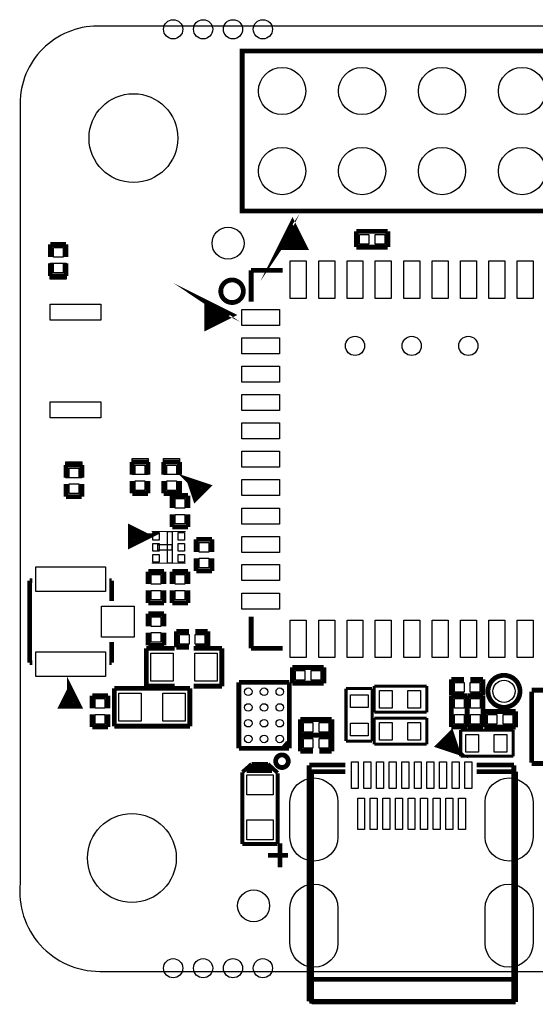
# Model space of a CAD drawing. Extents: x 0 to 65, y -1.2 to 30.2.
# Tile 1 of 5: x 0 to 16.4, y -1 to 30.2. Entities that reach past the tile are written whole.
import ezdxf

# ---------------------------------------------------------------- set-up
doc = ezdxf.new("R2010")
doc.units = 0
for name, color, linetype in [('BOARD_GEOMETRY_OUTLINE', 3, 'CONTINUOUS'), ('BOARD_GEOMETRY_SILKSCREEN_', 1, 'CONTINUOUS'), ('PACKAGE_GEOMETRY_SILKSCREE', 4, 'CONTINUOUS'), ('PIN_TOP', 5, 'CONTINUOUS')]:
    doc.layers.add(name, color=color, linetype=linetype)

msp = doc.modelspace()

# ---------------------------------------------------------------- linework, layer by layer
at = {"layer": 'BOARD_GEOMETRY_OUTLINE'}
msp.add_lwpolyline([(0, 2.802382, 0.444679), (2.5273, 0), (62.536324, 0, 0.414124), (65.001648, 2.465324), (65.001648, 27.525726, 0.414223), (62.5221, 30.005528), (2.45745, 30.005528, 0.414246), (0, 27.547824)], format="xyb", close=True, dxfattribs=at)
at = {"layer": 'BOARD_GEOMETRY_SILKSCREEN_'}
for points, const_width in [([(7.050024, 29.21508), (57.850024, 29.21508), (57.850024, 24.13508), (7.050024, 24.13508), (7.050024, 29.21508)], 0.1524), ([(8.250174, 22.97303), (9.050274, 22.97303), (8.650224, 23.77313), (8.250174, 22.97303), (8.650224, 23.572978), (8.950198, 23.073106), (8.450326, 23.073106), (8.650224, 23.473156), (8.850122, 23.173182), (8.550148, 23.173182), (8.7503, 23.37308)], 0.1524), ([(7.33552, 22.25548), (8.33628, 22.25548)], 0.1524), ([(7.33552, 21.25472), (7.33552, 22.25548)], 0.1524), ([(5.92455, 21.235924), (5.92455, 20.435824), (6.72465, 20.835874), (5.92455, 21.235924), (6.524498, 20.835874), (6.024626, 20.5359), (6.024626, 21.035772), (6.424676, 20.835874), (6.124702, 20.635722), (6.124702, 20.935696), (6.3246, 20.735798)], 0.1524), ([(5.395468, 15.565628), (5.572252, 15.035276), (5.925566, 15.388844), (5.395468, 15.565628), (5.67817, 15.282926)], 0.199898), ([(0.306324, 12.402058), (0.38862, 12.402058)], 0.1524), ([(0.306324, 9.802114), (0.306324, 12.402058)], 0.1524), ([(2.906268, 12.402058), (2.832354, 12.402058)], 0.1524), ([(2.906268, 12.402058), (2.906268, 11.752072)], 0.1524), ([(7.33552, 11.25728), (7.33552, 10.25652)], 0.1524), ([(2.906268, 9.802114), (2.906268, 10.451338)], 0.1524), ([(7.33552, 10.25652), (8.33628, 10.25652)], 0.1524), ([(0.306324, 9.802114), (0.38862, 9.802114)], 0.1524), ([(2.906268, 9.802114), (2.832354, 9.802114)], 0.1524), ([(6.9469, 9.178036), (8.5471, 9.178036)], 0.1524), ([(6.9469, 7.077964), (6.9469, 9.178036)], 0.1524), ([(8.5471, 9.178036), (8.5471, 7.080758)], 0.1524), ([(13.863066, 6.994906), (13.686282, 7.525004), (13.332968, 7.17169), (13.863066, 6.994906), (13.58011, 7.277862)], 0.199898), ([(8.3566, 7.0866), (8.509, 7.2644)], 0.1524), ([(8.544306, 7.077964), (6.9469, 7.077964)], 0.1524), ([(8.5471, 7.080758), (8.544306, 7.077964)], 0.1524), ([(7.0612, 6.3246), (7.349998, 6.583172)], 0.127), ([(7.949946, 6.503162), (7.29996, 6.503162)], 0.127), ([(7.349998, 6.583172), (7.869936, 6.583172)], 0.127), ([(7.869936, 6.583172), (8.1788, 6.2992)], 0.127), ([(9.180068, 6.54304), (9.180068, -0.948944)], 0.1524), ([(9.1821, 6.549898), (10.325608, 6.549898)], 0.1524), ([(15.683992, 6.549898), (14.497558, 6.549898)], 0.1524), ([(15.679928, 6.542024), (15.679928, -0.953008)], 0.1524), ([(7.059168, 4.045458), (7.059168, 6.317742)], 0.127), ([(7.999984, 6.413246), (7.199884, 6.413246)], 0.127), ([(7.999984, 6.362446), (7.199884, 6.362446)], 0.127), ([(8.178292, 6.28777), (8.178292, 4.045458)], 0.127), ([(9.254998, 6.340094), (9.254998, -0.96901)], 0.1524), ([(9.254998, 6.340094), (10.325608, 6.340094)], 0.1524), ([(15.731998, 6.340094), (14.497558, 6.340094)], 0.1524), ([(15.731998, -0.96901), (15.731998, 6.340094)], 0.1524), ([(8.165338, 4.045458), (7.059168, 4.045458)], 0.127), ([(8.255, 3.302), (8.255, 4.064)], 0.1524), ([(7.874, 3.683), (8.509, 3.683)], 0.1524), ([(9.183116, -0.249936), (15.680944, -0.249936)], 0.1524), ([(9.181084, -0.94996), (15.682976, -0.94996)], 0.1524), ([(9.254998, -0.96901), (15.731998, -0.96901)], 0.1524)]:
    msp.add_lwpolyline(points, dxfattribs=dict(at, const_width=const_width))
at = {"layer": 'BOARD_GEOMETRY_SILKSCREEN_', "const_width": 0.1524}
for points in [[(7.08914, 21.59, 1), (6.37286, 21.59, 1), (7.08914, 21.59)], [(8.51535, 6.671056, 0.99991), (8.115808, 6.671056, 1.00009), (8.51535, 6.671056)]]:
    msp.add_lwpolyline(points, format="xyb", dxfattribs=at)
at = {"layer": 'PACKAGE_GEOMETRY_SILKSCREE'}
for points, const_width in [([(7.050024, 29.21508), (57.850024, 29.21508), (57.850024, 24.13508), (7.050024, 24.13508), (7.050024, 29.21508)], 0.1524), ([(8.250174, 22.97303), (9.050274, 22.97303), (8.650224, 23.77313), (8.250174, 22.97303), (8.650224, 23.572978), (8.950198, 23.073106), (8.450326, 23.073106), (8.650224, 23.473156), (8.850122, 23.173182), (8.550148, 23.173182), (8.7503, 23.37308)], 0.1524), ([(10.676128, 23.490936), (11.675872, 23.490936)], 0.1524), ([(10.676128, 22.991064), (10.676128, 23.490936)], 0.1524), ([(11.675872, 23.490936), (11.675872, 22.991064)], 0.1524), ([(0.959866, 23.074376), (0.959866, 22.67458)], 0.1524), ([(1.459738, 23.074376), (0.959866, 23.074376)], 0.1524), ([(1.459738, 22.67458), (1.459738, 23.074376)], 0.1524), ([(11.675872, 22.991064), (10.676128, 22.991064)], 0.1524), ([(0.959866, 22.074632), (0.959866, 22.474428)], 0.1524), ([(1.459738, 22.474428), (1.459738, 22.074632)], 0.1524), ([(7.33552, 21.25472), (7.33552, 22.25548)], 0.1524), ([(7.33552, 22.25548), (8.33628, 22.25548)], 0.1524), ([(1.459738, 22.074632), (0.959866, 22.074632)], 0.1524), ([(5.92455, 21.235924), (5.92455, 20.435824), (6.72465, 20.835874), (5.92455, 21.235924), (6.524498, 20.835874), (6.024626, 20.5359), (6.024626, 21.035772), (6.424676, 20.835874), (6.124702, 20.635722), (6.124702, 20.935696), (6.3246, 20.735798)], 0.1524), ([(1.459738, 16.071342), (1.95961, 16.071342)], 0.1524), ([(1.459738, 15.671546), (1.459738, 16.071342)], 0.1524), ([(1.95961, 16.071342), (1.95961, 15.671546)], 0.1524), ([(3.55981, 16.171418), (3.55981, 15.771622)], 0.1524), ([(4.059682, 16.171418), (3.55981, 16.171418)], 0.1524), ([(4.059682, 15.771622), (4.059682, 16.171418)], 0.1524), ([(4.559808, 16.171418), (5.05968, 16.171418)], 0.1524), ([(4.559808, 15.771622), (4.559808, 16.171418)], 0.1524), ([(5.05968, 16.171418), (5.05968, 15.771622)], 0.1524), ([(3.55981, 15.171674), (3.55981, 15.57147)], 0.1524), ([(4.059682, 15.57147), (4.059682, 15.171674)], 0.1524), ([(4.559808, 15.57147), (4.559808, 15.171674)], 0.1524), ([(5.05968, 15.171674), (5.05968, 15.57147)], 0.1524), ([(5.395468, 15.565628), (5.571998, 15.03553), (5.925566, 15.388844), (5.395468, 15.565628), (5.67817, 15.282926)], 0.199898), ([(1.459738, 15.471394), (1.459738, 15.071598)], 0.1524), ([(1.95961, 15.071598), (1.95961, 15.471394)], 0.1524), ([(1.459738, 15.071598), (1.95961, 15.071598)], 0.1524), ([(4.059682, 15.171674), (3.55981, 15.171674)], 0.1524), ([(4.559808, 15.171674), (5.05968, 15.171674)], 0.1524), ([(4.830064, 14.705076), (4.830064, 15.104872)], 0.1524), ([(4.830064, 15.104872), (5.329936, 15.104872)], 0.1524), ([(5.329936, 15.104872), (5.329936, 14.705076)], 0.1524), ([(4.830064, 14.504924), (4.830064, 14.105128)], 0.1524), ([(5.329936, 14.105128), (5.329936, 14.504924)], 0.1524), ([(4.028186, 13.8049), (3.528314, 14.054836), (3.528314, 13.554964), (4.028186, 13.8049), (3.628136, 13.8049)], 0.199898), ([(4.830064, 14.105128), (5.329936, 14.105128)], 0.1524), ([(4.178046, 13.96492), (5.258054, 13.96492)], 0.0254), ([(5.592064, 13.711936), (5.592064, 13.31214)], 0.1524), ([(6.091936, 13.711936), (5.592064, 13.711936)], 0.1524), ([(6.091936, 13.31214), (6.091936, 13.711936)], 0.1524), ([(5.592064, 12.712192), (5.592064, 13.111988)], 0.1524), ([(6.091936, 13.111988), (6.091936, 12.712192)], 0.1524), ([(5.258054, 12.959334), (4.178046, 12.959334)], 0.0254), ([(4.068064, 12.691872), (4.068064, 12.292076)], 0.1524), ([(4.567936, 12.691872), (4.068064, 12.691872)], 0.1524), ([(4.567936, 12.292076), (4.567936, 12.691872)], 0.1524), ([(4.830064, 12.691872), (4.830064, 12.292076)], 0.1524), ([(5.329936, 12.691872), (4.830064, 12.691872)], 0.1524), ([(5.329936, 12.292076), (5.329936, 12.691872)], 0.1524), ([(6.091936, 12.712192), (5.592064, 12.712192)], 0.1524), ([(0.306324, 12.402058), (0.38862, 12.402058)], 0.1524), ([(0.306324, 9.802114), (0.306324, 12.402058)], 0.1524), ([(2.906268, 12.402058), (2.832354, 12.402058)], 0.1524), ([(2.906268, 12.402058), (2.906268, 11.752072)], 0.1524), ([(4.068064, 11.692128), (4.068064, 12.091924)], 0.1524), ([(4.567936, 12.091924), (4.567936, 11.692128)], 0.1524), ([(4.830064, 11.692128), (4.830064, 12.091924)], 0.1524), ([(5.329936, 12.091924), (5.329936, 11.692128)], 0.1524), ([(4.567936, 11.692128), (4.068064, 11.692128)], 0.1524), ([(5.329936, 11.692128), (4.830064, 11.692128)], 0.1524), ([(4.068064, 11.352022), (4.567936, 11.352022)], 0.1524), ([(4.068064, 10.952226), (4.068064, 11.352022)], 0.1524), ([(4.567936, 11.352022), (4.567936, 10.952226)], 0.1524), ([(7.33552, 11.25728), (7.33552, 10.25652)], 0.1524), ([(4.068064, 10.752074), (4.068064, 10.352278)], 0.1524), ([(4.567936, 10.352278), (4.567936, 10.752074)], 0.1524), ([(4.961128, 10.790936), (5.360924, 10.790936)], 0.1524), ([(4.961128, 10.291064), (4.961128, 10.790936)], 0.1524), ([(5.960872, 10.790936), (5.561076, 10.790936)], 0.1524), ([(5.960872, 10.291064), (5.960872, 10.790936)], 0.1524), ([(2.906268, 9.802114), (2.906268, 10.451338)], 0.1524), ([(4.007104, 10.251948), (4.007104, 9.052052)], 0.1524), ([(4.907026, 10.251948), (4.007104, 10.251948)], 0.1524), ([(4.068064, 10.352278), (4.567936, 10.352278)], 0.1524), ([(5.360924, 10.291064), (4.961128, 10.291064)], 0.1524), ([(6.406896, 10.251948), (5.506974, 10.251948)], 0.1524), ([(5.561076, 10.291064), (5.960872, 10.291064)], 0.1524), ([(6.406896, 9.052052), (6.406896, 10.251948)], 0.1524), ([(7.33552, 10.25652), (8.33628, 10.25652)], 0.1524), ([(0.306324, 9.802114), (0.38862, 9.802114)], 0.1524), ([(2.906268, 9.802114), (2.832354, 9.802114)], 0.1524), ([(8.644128, 9.148064), (8.644128, 9.647936)], 0.1524), ([(8.644128, 9.647936), (9.643872, 9.647936)], 0.1524), ([(9.643872, 9.647936), (9.643872, 9.148064)], 0.1524), ([(1.593596, 8.93826), (1.34366, 8.438388), (1.843532, 8.438388), (1.593596, 8.93826), (1.593596, 8.53821)], 0.199898), ([(4.007104, 9.052052), (4.907026, 9.052052)], 0.1524), ([(5.506974, 9.052052), (6.406896, 9.052052)], 0.1524), ([(6.9469, 9.178036), (8.5471, 9.178036)], 0.1524), ([(6.9469, 7.077964), (6.9469, 9.178036)], 0.1524), ([(8.5471, 9.178036), (8.5471, 7.080758)], 0.1524), ([(9.643872, 9.148064), (8.644128, 9.148064)], 0.1524), ([(11.245088, 9.056116), (11.245088, 8.226044)], 0.100076), ([(12.914884, 9.056116), (11.245088, 9.056116)], 0.100076), ([(12.914884, 8.226044), (12.914884, 9.056116)], 0.100076), ([(13.698728, 8.76681), (13.698728, 9.266682)], 0.1524), ([(13.698728, 9.266682), (14.098524, 9.266682)], 0.1524), ([(14.698472, 9.266936), (14.298676, 9.266936)], 0.1524), ([(14.698472, 8.76681), (14.698472, 9.266936)], 0.1524), ([(2.290064, 8.754872), (2.290064, 8.355076)], 0.1524), ([(2.789936, 8.754872), (2.290064, 8.754872)], 0.1524), ([(2.789936, 8.355076), (2.789936, 8.754872)], 0.1524), ([(2.991104, 8.981948), (5.390896, 8.981948)], 0.1524), ([(2.991104, 7.782052), (2.991104, 8.981948)], 0.1524), ([(5.390896, 8.981948), (5.390896, 7.782052)], 0.1524), ([(10.349484, 8.977884), (10.349484, 7.308088)], 0.100076), ([(11.179556, 8.977884), (10.349484, 8.977884)], 0.100076), ([(11.179556, 7.308088), (11.179556, 8.977884)], 0.100076), ([(13.694664, 8.754872), (14.194536, 8.754872)], 0.1524), ([(13.694664, 7.755128), (13.694664, 8.754872)], 0.1524), ([(14.098778, 8.76681), (13.698728, 8.76681)], 0.1524), ([(14.194536, 8.754872), (14.194536, 7.755128)], 0.1524), ([(14.202664, 8.754872), (14.702536, 8.754872)], 0.1524), ([(14.202664, 7.755128), (14.202664, 8.754872)], 0.1524), ([(14.298676, 8.76681), (14.698472, 8.76681)], 0.1524), ([(14.702536, 8.754872), (14.702536, 7.755128)], 0.1524), ([(16.247872, 8.92556), (19.052286, 8.92556)], 0.1524), ([(16.247872, 6.623304), (16.247872, 8.87476)], 0.1524), ([(2.290064, 7.755128), (2.290064, 8.154924)], 0.1524), ([(2.789936, 8.154924), (2.789936, 7.755128)], 0.1524), ([(11.245088, 8.226044), (12.914884, 8.226044)], 0.100076), ([(14.740128, 8.250936), (15.739872, 8.250936)], 0.1524), ([(14.740128, 7.751064), (14.740128, 8.250936)], 0.1524), ([(15.739872, 8.250936), (15.739872, 7.751064)], 0.1524), ([(2.789936, 7.755128), (2.290064, 7.755128)], 0.1524), ([(5.390896, 7.782052), (2.991104, 7.782052)], 0.1524), ([(8.898128, 7.996936), (9.897872, 7.996936)], 0.1524), ([(8.898128, 7.497064), (8.898128, 7.996936)], 0.1524), ([(9.897872, 7.996936), (9.897872, 7.497064)], 0.1524), ([(11.245088, 8.040116), (11.245088, 7.210044)], 0.100076), ([(12.914884, 8.040116), (11.245088, 8.040116)], 0.100076), ([(12.914884, 7.210044), (12.914884, 8.040116)], 0.100076), ([(14.194536, 7.755128), (13.694664, 7.755128)], 0.1524), ([(14.702536, 7.755128), (14.202664, 7.755128)], 0.1524), ([(15.739872, 7.751064), (14.740128, 7.751064)], 0.1524), ([(9.897872, 7.497064), (8.898128, 7.497064)], 0.1524), ([(8.898128, 7.488936), (8.898128, 6.989064)], 0.1524), ([(9.297924, 7.488936), (8.898128, 7.488936)], 0.1524), ([(9.498076, 7.488936), (9.897872, 7.488936)], 0.1524), ([(9.897872, 7.488936), (9.897872, 6.989064)], 0.1524), ([(13.863066, 6.994906), (13.686282, 7.525004), (13.332968, 7.17169), (13.863066, 6.994906), (13.58011, 7.277862)], 0.199898), ([(13.988288, 7.659116), (13.988288, 6.829044)], 0.100076), ([(15.658084, 7.659116), (13.988288, 7.659116)], 0.100076), ([(15.658084, 6.829044), (15.658084, 7.659116)], 0.100076), ([(8.3566, 7.0866), (8.509, 7.2644)], 0.1524), ([(10.349484, 7.308088), (11.179556, 7.308088)], 0.100076), ([(11.245088, 7.210044), (12.914884, 7.210044)], 0.100076), ([(8.544306, 7.077964), (6.9469, 7.077964)], 0.1524), ([(8.5471, 7.080758), (8.544306, 7.077964)], 0.1524), ([(8.898128, 6.989064), (9.297924, 6.989064)], 0.1524), ([(9.897872, 6.989064), (9.498076, 6.989064)], 0.1524), ([(13.988288, 6.829044), (15.658084, 6.829044)], 0.100076), ([(7.0612, 6.3246), (7.349998, 6.583172)], 0.127), ([(7.949946, 6.503162), (7.29996, 6.503162)], 0.127), ([(7.349998, 6.583172), (7.869936, 6.583172)], 0.127), ([(7.869936, 6.583172), (8.1788, 6.2992)], 0.127), ([(9.180068, 6.54304), (9.180068, -0.948944)], 0.1524), ([(9.1821, 6.549898), (10.325608, 6.549898)], 0.1524), ([(15.683992, 6.549898), (14.497558, 6.549898)], 0.1524), ([(15.679928, 6.542024), (15.679928, -0.953008)], 0.1524), ([(19.052286, 6.597904), (16.247872, 6.597904)], 0.1524), ([(7.059168, 4.045458), (7.059168, 6.317742)], 0.127), ([(7.999984, 6.413246), (7.199884, 6.413246)], 0.127), ([(7.999984, 6.362446), (7.199884, 6.362446)], 0.127), ([(8.178292, 6.28777), (8.178292, 4.045458)], 0.127), ([(9.254998, 6.340094), (10.325608, 6.340094)], 0.1524), ([(9.254998, 6.340094), (9.254998, -0.96901)], 0.1524), ([(15.731998, 6.340094), (14.497558, 6.340094)], 0.1524), ([(15.731998, -0.96901), (15.731998, 6.340094)], 0.1524), ([(8.165338, 4.045458), (7.059168, 4.045458)], 0.127), ([(8.255, 3.302), (8.255, 4.064)], 0.1524), ([(7.874, 3.683), (8.509, 3.683)], 0.1524), ([(9.183116, -0.249936), (15.680944, -0.249936)], 0.1524), ([(9.181084, -0.94996), (15.682976, -0.94996)], 0.1524), ([(9.254998, -0.96901), (15.731998, -0.96901)], 0.1524)]:
    msp.add_lwpolyline(points, dxfattribs=dict(at, const_width=const_width))
at = {"layer": 'PACKAGE_GEOMETRY_SILKSCREE', "const_width": 0.1524}
for points in [[(7.08914, 21.59, 1), (6.37286, 21.59, 1), (7.08914, 21.59)], [(15.875, 8.89, 1), (14.859, 8.89, 1), (15.875, 8.89)], [(8.51535, 6.671056, 0.99991), (8.115808, 6.671056, 1.00009), (8.51535, 6.671056)]]:
    msp.add_lwpolyline(points, format="xyb", dxfattribs=at)
at = {"layer": 'PIN_TOP'}
for points in [[(11.078464, 23.3934), (11.078464, 23.0886), (10.773664, 23.0886), (10.773664, 23.3934)], [(11.578336, 23.3934), (11.578336, 23.0886), (11.273536, 23.0886), (11.273536, 23.3934)], [(1.057402, 22.97684), (1.362202, 22.97684), (1.362202, 22.67204), (1.057402, 22.67204)], [(8.58012, 21.35886), (8.58012, 22.55266), (9.08812, 22.55266), (9.08812, 21.35886)], [(9.48182, 21.35886), (9.48182, 22.55266), (9.98982, 22.55266), (9.98982, 21.35886)], [(10.38098, 21.35886), (10.38098, 22.55266), (10.88898, 22.55266), (10.88898, 21.35886)], [(11.28014, 21.35886), (11.28014, 22.55266), (11.78814, 22.55266), (11.78814, 21.35886)], [(12.18184, 21.35886), (12.18184, 22.55266), (12.68984, 22.55266), (12.68984, 21.35886)], [(13.081, 21.35886), (13.081, 22.55266), (13.589, 22.55266), (13.589, 21.35886)], [(13.98016, 21.35886), (13.98016, 22.55266), (14.48816, 22.55266), (14.48816, 21.35886)], [(14.88186, 21.35886), (14.88186, 22.55266), (15.38986, 22.55266), (15.38986, 21.35886)], [(15.78102, 21.35886), (15.78102, 22.55266), (16.28902, 22.55266), (16.28902, 21.35886)], [(1.463802, 21.968968), (0.955802, 21.968968), (0.955802, 22.476968), (1.463802, 22.476968)], [(1.057402, 22.476968), (1.362202, 22.476968), (1.362202, 22.172168), (1.057402, 22.172168)], [(2.559812, 20.668996), (0.959612, 20.668996), (0.959612, 21.176996), (2.559812, 21.176996)], [(7.03834, 20.50288), (7.03834, 21.01088), (8.23214, 21.01088), (8.23214, 20.50288)], [(7.03834, 19.60118), (7.03834, 20.10918), (8.23214, 20.10918), (8.23214, 19.60118)], [(7.03834, 18.70202), (7.03834, 19.21002), (8.23214, 19.21002), (8.23214, 18.70202)], [(7.03834, 17.80286), (7.03834, 18.31086), (8.23214, 18.31086), (8.23214, 17.80286)], [(2.559812, 17.56918), (0.959612, 17.56918), (0.959612, 18.07718), (2.559812, 18.07718)], [(7.03834, 16.90116), (7.03834, 17.40916), (8.23214, 17.40916), (8.23214, 16.90116)], [(4.063746, 15.769082), (3.555746, 15.769082), (3.555746, 16.277082), (4.063746, 16.277082)], [(5.063744, 15.769082), (4.555744, 15.769082), (4.555744, 16.277082), (5.063744, 16.277082)], [(7.03834, 16.002), (7.03834, 16.51), (8.23214, 16.51), (8.23214, 16.002)], [(1.963674, 15.669006), (1.455674, 15.669006), (1.455674, 16.177006), (1.963674, 16.177006)], [(1.862074, 15.669006), (1.557274, 15.669006), (1.557274, 15.973806), (1.862074, 15.973806)], [(3.657346, 16.073882), (3.962146, 16.073882), (3.962146, 15.769082), (3.657346, 15.769082)], [(4.962144, 15.769082), (4.657344, 15.769082), (4.657344, 16.073882), (4.962144, 16.073882)], [(1.862074, 15.169134), (1.557274, 15.169134), (1.557274, 15.473934), (1.862074, 15.473934)], [(3.657346, 15.57401), (3.962146, 15.57401), (3.962146, 15.26921), (3.657346, 15.26921)], [(4.962144, 15.26921), (4.657344, 15.26921), (4.657344, 15.57401), (4.962144, 15.57401)], [(7.03834, 15.10284), (7.03834, 15.61084), (8.23214, 15.61084), (8.23214, 15.10284)], [(5.2324, 14.702536), (4.9276, 14.702536), (4.9276, 15.007336), (5.2324, 15.007336)], [(7.03834, 14.20114), (7.03834, 14.70914), (8.23214, 14.70914), (8.23214, 14.20114)], [(5.2324, 14.202664), (4.9276, 14.202664), (4.9276, 14.507464), (5.2324, 14.507464)], [(4.2164, 13.932662), (4.4196, 13.932662), (4.4196, 13.691362), (4.2164, 13.691362)], [(4.678045, 13.961999), (4.828159, 13.961999), (4.828159, 12.962001), (4.678045, 12.962001)], [(5.0165, 13.932662), (5.2197, 13.932662), (5.2197, 13.691362), (5.0165, 13.691362)], [(7.03834, 13.30198), (7.03834, 13.80998), (8.23214, 13.80998), (8.23214, 13.30198)], [(4.2164, 13.58265), (4.4196, 13.58265), (4.4196, 13.34135), (4.2164, 13.34135)], [(4.378198, 13.552043), (4.818126, 13.552043), (4.818126, 13.371957), (4.378198, 13.371957)], [(5.0165, 13.58265), (5.2197, 13.58265), (5.2197, 13.34135), (5.0165, 13.34135)], [(5.6896, 13.6144), (5.9944, 13.6144), (5.9944, 13.3096), (5.6896, 13.3096)], [(4.2164, 13.232638), (4.4196, 13.232638), (4.4196, 12.991338), (4.2164, 12.991338)], [(5.0165, 13.232638), (5.2197, 13.232638), (5.2197, 12.991338), (5.0165, 12.991338)], [(2.711196, 12.058396), (0.501396, 12.058396), (0.501396, 12.845796), (2.711196, 12.845796)], [(5.6896, 13.114528), (5.9944, 13.114528), (5.9944, 12.809728), (5.6896, 12.809728)], [(7.03834, 12.40282), (7.03834, 12.91082), (8.23214, 12.91082), (8.23214, 12.40282)], [(4.1656, 12.594336), (4.4704, 12.594336), (4.4704, 12.289536), (4.1656, 12.289536)], [(4.9276, 12.594336), (5.2324, 12.594336), (5.2324, 12.289536), (4.9276, 12.289536)], [(4.1656, 12.094464), (4.4704, 12.094464), (4.4704, 11.789664), (4.1656, 11.789664)], [(4.9276, 12.094464), (5.2324, 12.094464), (5.2324, 11.789664), (4.9276, 11.789664)], [(7.03834, 11.50112), (7.03834, 12.00912), (8.23214, 12.00912), (8.23214, 11.50112)], [(3.62712, 10.606786), (2.58572, 10.606786), (2.58572, 11.597386), (3.62712, 11.597386)], [(4.4704, 10.949686), (4.1656, 10.949686), (4.1656, 11.254486), (4.4704, 11.254486)], [(8.58012, 9.95934), (8.58012, 11.15314), (9.08812, 11.15314), (9.08812, 9.95934)], [(9.48182, 9.95934), (9.48182, 11.15314), (9.98982, 11.15314), (9.98982, 9.95934)], [(10.38098, 9.95934), (10.38098, 11.15314), (10.88898, 11.15314), (10.88898, 9.95934)], [(11.28014, 9.95934), (11.28014, 11.15314), (11.78814, 11.15314), (11.78814, 9.95934)], [(12.18184, 9.95934), (12.18184, 11.15314), (12.68984, 11.15314), (12.68984, 9.95934)], [(13.081, 9.95934), (13.081, 11.15314), (13.589, 11.15314), (13.589, 9.95934)], [(13.98016, 9.95934), (13.98016, 11.15314), (14.48816, 11.15314), (14.48816, 9.95934)], [(14.88186, 9.95934), (14.88186, 11.15314), (15.38986, 11.15314), (15.38986, 9.95934)], [(15.78102, 9.95934), (15.78102, 11.15314), (16.28902, 11.15314), (16.28902, 9.95934)], [(4.4704, 10.449814), (4.1656, 10.449814), (4.1656, 10.754614), (4.4704, 10.754614)], [(5.363464, 10.6934), (5.363464, 10.3886), (5.058664, 10.3886), (5.058664, 10.6934)], [(5.863336, 10.6934), (5.863336, 10.3886), (5.558536, 10.3886), (5.558536, 10.6934)], [(2.711196, 9.358376), (0.501396, 9.358376), (0.501396, 10.145776), (2.711196, 10.145776)], [(4.862576, 10.0965), (4.862576, 9.2075), (4.151376, 9.2075), (4.151376, 10.0965)], [(6.262624, 10.0965), (6.262624, 9.2075), (5.551424, 9.2075), (5.551424, 10.0965)], [(8.741664, 9.2456), (8.741664, 9.5504), (9.046464, 9.5504), (9.046464, 9.2456)], [(9.241536, 9.2456), (9.241536, 9.5504), (9.546336, 9.5504), (9.546336, 9.2456)], [(14.101064, 9.1694), (14.101064, 8.8646), (13.796264, 8.8646), (13.796264, 9.1694)], [(14.600936, 9.1694), (14.600936, 8.8646), (14.296136, 8.8646), (14.296136, 9.1694)], [(3.135376, 7.9375), (3.135376, 8.8265), (3.846576, 8.8265), (3.846576, 7.9375)], [(4.535424, 7.9375), (4.535424, 8.8265), (5.246624, 8.8265), (5.246624, 7.9375)], [(11.049, 8.374888), (10.4902, 8.374888), (10.4902, 8.781288), (11.049, 8.781288)], [(11.411712, 8.3566), (11.411712, 8.9154), (11.818112, 8.9154), (11.818112, 8.3566)], [(12.311888, 8.3566), (12.311888, 8.9154), (12.718288, 8.9154), (12.718288, 8.3566)], [(2.3876, 8.657336), (2.6924, 8.657336), (2.6924, 8.352536), (2.3876, 8.352536)], [(14.097, 8.352536), (13.7922, 8.352536), (13.7922, 8.657336), (14.097, 8.657336)], [(14.3002, 8.657336), (14.605, 8.657336), (14.605, 8.352536), (14.3002, 8.352536)], [(2.3876, 8.157464), (2.6924, 8.157464), (2.6924, 7.852664), (2.3876, 7.852664)], [(14.097, 7.852664), (13.7922, 7.852664), (13.7922, 8.157464), (14.097, 8.157464)], [(14.3002, 8.157464), (14.605, 8.157464), (14.605, 7.852664), (14.3002, 7.852664)], [(15.142464, 8.1534), (15.142464, 7.8486), (14.837664, 7.8486), (14.837664, 8.1534)], [(15.642336, 8.1534), (15.642336, 7.8486), (15.337536, 7.8486), (15.337536, 8.1534)], [(9.300464, 7.8994), (9.300464, 7.5946), (8.995664, 7.5946), (8.995664, 7.8994)], [(9.800336, 7.8994), (9.800336, 7.5946), (9.495536, 7.5946), (9.495536, 7.8994)], [(11.049, 7.474712), (10.4902, 7.474712), (10.4902, 7.881112), (11.049, 7.881112)], [(11.411712, 7.3406), (11.411712, 7.8994), (11.818112, 7.8994), (11.818112, 7.3406)], [(12.311888, 7.3406), (12.311888, 7.8994), (12.718288, 7.8994), (12.718288, 7.3406)], [(14.154912, 6.9596), (14.154912, 7.5184), (14.561312, 7.5184), (14.561312, 6.9596)], [(15.055088, 6.9596), (15.055088, 7.5184), (15.461488, 7.5184), (15.461488, 6.9596)], [(8.995664, 7.0866), (8.995664, 7.3914), (9.300464, 7.3914), (9.300464, 7.0866)], [(9.495536, 7.0866), (9.495536, 7.3914), (9.800336, 7.3914), (9.800336, 7.0866)], [(10.519918, 5.80009), (10.519918, 6.649974), (10.739882, 6.649974), (10.739882, 5.80009)], [(10.919968, 5.80009), (10.919968, 6.649974), (11.139932, 6.649974), (11.139932, 5.80009)], [(11.320018, 5.80009), (11.320018, 6.649974), (11.539982, 6.649974), (11.539982, 5.80009)], [(11.720068, 5.80009), (11.720068, 6.649974), (11.940032, 6.649974), (11.940032, 5.80009)], [(12.120118, 5.80009), (12.120118, 6.649974), (12.340082, 6.649974), (12.340082, 5.80009)], [(12.519914, 5.80009), (12.519914, 6.649974), (12.739878, 6.649974), (12.739878, 5.80009)], [(12.919964, 5.80009), (12.919964, 6.649974), (13.139928, 6.649974), (13.139928, 5.80009)], [(13.320014, 5.80009), (13.320014, 6.649974), (13.539978, 6.649974), (13.539978, 5.80009)], [(13.720064, 5.80009), (13.720064, 6.649974), (13.940028, 6.649974), (13.940028, 5.80009)], [(14.120114, 5.80009), (14.120114, 6.649974), (14.340078, 6.649974), (14.340078, 5.80009)], [(8.0391, 5.59943), (7.2009, 5.59943), (7.2009, 6.23443), (8.0391, 6.23443)], [(10.72007, 4.499864), (10.72007, 5.499862), (10.940034, 5.499862), (10.940034, 4.499864)], [(11.12012, 4.499864), (11.12012, 5.499862), (11.340084, 5.499862), (11.340084, 4.499864)], [(11.519916, 4.499864), (11.519916, 5.499862), (11.73988, 5.499862), (11.73988, 4.499864)], [(11.919966, 4.499864), (11.919966, 5.499862), (12.13993, 5.499862), (12.13993, 4.499864)], [(12.320016, 4.499864), (12.320016, 5.499862), (12.53998, 5.499862), (12.53998, 4.499864)], [(12.720066, 4.499864), (12.720066, 5.499862), (12.94003, 5.499862), (12.94003, 4.499864)], [(13.120116, 4.499864), (13.120116, 5.499862), (13.34008, 5.499862), (13.34008, 4.499864)], [(13.519912, 4.499864), (13.519912, 5.499862), (13.739876, 5.499862), (13.739876, 4.499864)], [(13.919962, 4.499864), (13.919962, 5.499862), (14.139926, 5.499862), (14.139926, 4.499864)], [(8.0391, 4.17957), (7.2009, 4.17957), (7.2009, 4.81457), (8.0391, 4.81457)]]:
    msp.add_lwpolyline(points, close=True, dxfattribs=at)
for points in [[(10.091928, 5.378704), (10.091928, 4.261104, -1), (8.567928, 4.261104), (8.567928, 5.378704, -1)], [(16.292068, 5.378704), (16.292068, 4.261104, -1), (14.768068, 4.261104), (14.768068, 5.378704, -1)], [(10.091928, 2.008886), (10.091928, 0.891286, -1), (8.567928, 0.891286), (8.567928, 2.008886, -1)], [(16.292068, 2.008886), (16.292068, 0.891286, -1), (14.768068, 0.891286), (14.768068, 2.008886, -1)]]:
    msp.add_lwpolyline(points, format="xyb", close=True, dxfattribs=at)
for centre, radius in [((4.86029, 29.905452), 0.3048), ((5.81025, 29.905452), 0.3048), ((6.76021, 29.905452), 0.3048), ((7.71017, 29.905452), 0.3048), ((8.320024, 27.94508), 0.7493), ((10.860024, 27.94508), 0.7493), ((13.400024, 27.94508), 0.7493), ((15.940024, 27.94508), 0.7493), ((3.599942, 26.450036), 1.4097), ((8.320024, 25.40508), 0.7493), ((10.860024, 25.40508), 0.7493), ((13.400024, 25.40508), 0.7493), ((15.940024, 25.40508), 0.7493), ((6.604, 23.114), 0.508), ((10.63498, 19.85518), 0.3048), ((12.43584, 19.85518), 0.3048), ((14.23416, 19.85518), 0.3048), ((15.367, 8.89), 0.3556), ((7.247128, 8.878062), 0.120015), ((7.747, 8.878062), 0.120015), ((8.246872, 8.878062), 0.120015), ((7.247128, 8.377936), 0.120015), ((7.747, 8.377936), 0.120015), ((8.246872, 8.377936), 0.120015), ((7.247128, 7.878064), 0.120015), ((7.747, 7.878064), 0.120015), ((8.246872, 7.878064), 0.120015), ((7.247128, 7.377938), 0.120015), ((7.747, 7.377938), 0.120015), ((8.246872, 7.377938), 0.120015), ((3.549904, 3.599942), 1.4097), ((7.4168, 2.0828), 0.508), ((4.86029, 0.100076), 0.3048), ((5.81025, 0.100076), 0.3048), ((6.76021, 0.100076), 0.3048), ((7.71017, 0.100076), 0.3048)]:
    msp.add_circle(centre, radius, dxfattribs=at)

doc.saveas('drawing.dxf')
